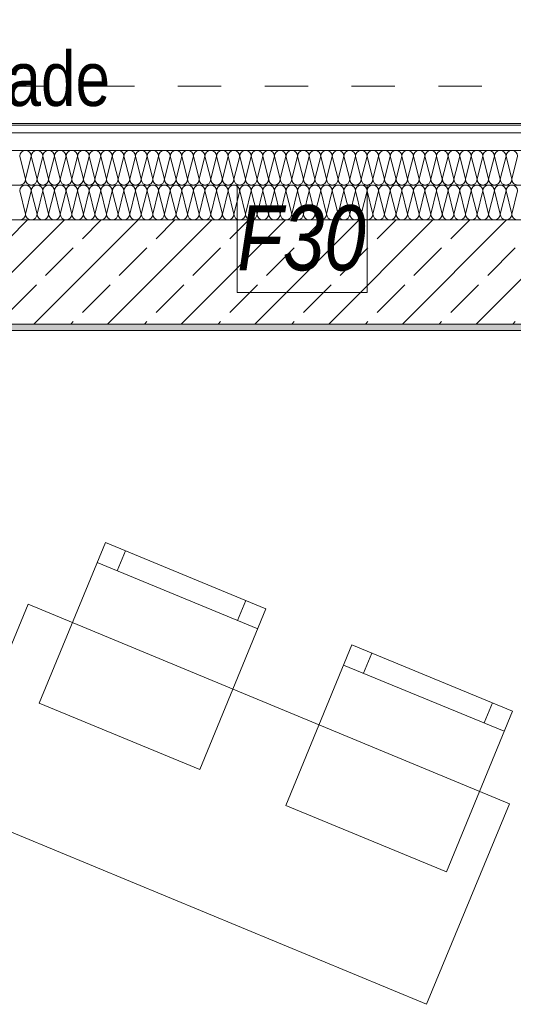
# Model space of a CAD drawing. Header units: metres. Extents: x -80 to 1923, y -189 to 69.
# Tile 100 of 256: x 931.45 to 932.59, y 12.2 to 14.46. Entities that reach past the tile are written whole.
import ezdxf

# ---------------------------------------------------------------- set-up
doc = ezdxf.new("R2010")
doc.units = ezdxf.units.M
doc.header["$MEASUREMENT"] = 0
doc.linetypes.add('Untersicht', pattern=[0.1, 0.075, -0.025])
for name, color, linetype in [('00 Überdachte Pausenhalle', 7, 'Continuous'), ('10 Fassade', 7, 'Continuous'), ('97 Brandschutz', 7, 'Continuous'), ('Neubau_10 Wand außen', 7, 'Continuous'), ('Neubau_50 Möblierung', 7, 'Continuous')]:
    doc.layers.add(name, color=color, linetype=linetype)
doc.styles.add('ERSTELLTER_STIL_2', font='ARIALN.TTF')
doc.styles.add('ERSTELLTER_STIL_5', font='ARIALN.TTF')

# ---------------------------------------------------------------- blocks, each defined once
blk = doc.blocks.new('*X169', base_point=(929.77, 0))
at = {"layer": 'Neubau_10 Wand außen', "color": 8, "linetype": 'Continuous', "lineweight": 9}
for p, q in [((931.45, 14.1486), (931.4633, 14.0952)), ((931.4767, 14.1486), (931.4633, 14.0952)), ((931.4767, 14.1486), (931.49, 14.0952)), ((931.5033, 14.1486), (931.49, 14.0952)), ((931.5033, 14.1486), (931.5167, 14.0952)), ((931.53, 14.1486), (931.5167, 14.0952)), ((931.53, 14.1486), (931.5433, 14.0952)), ((931.5567, 14.1486), (931.5433, 14.0952)), ((931.5567, 14.1486), (931.57, 14.0952)), ((931.5833, 14.1486), (931.57, 14.0952)), ((931.5833, 14.1486), (931.5967, 14.0952)), ((931.61, 14.1486), (931.5967, 14.0952)), ((931.61, 14.1486), (931.6233, 14.0952)), ((931.6367, 14.1486), (931.6233, 14.0952)), ((931.6367, 14.1486), (931.65, 14.0952)), ((931.6633, 14.1486), (931.65, 14.0952)), ((931.6633, 14.1486), (931.6767, 14.0952)), ((931.69, 14.1486), (931.6767, 14.0952)), ((931.69, 14.1486), (931.7033, 14.0952)), ((931.7167, 14.1486), (931.7033, 14.0952)), ((931.7167, 14.1486), (931.73, 14.0952)), ((931.7433, 14.1486), (931.73, 14.0952)), ((931.7433, 14.1486), (931.7567, 14.0952)), ((931.77, 14.1486), (931.7567, 14.0952)), ((931.77, 14.1486), (931.7833, 14.0952)), ((931.7967, 14.1486), (931.7833, 14.0952)), ((931.7967, 14.1486), (931.81, 14.0952)), ((931.8233, 14.1486), (931.81, 14.0952)), ((931.8233, 14.1486), (931.8367, 14.0952)), ((931.85, 14.1486), (931.8367, 14.0952)), ((931.85, 14.1486), (931.8633, 14.0952)), ((931.8767, 14.1486), (931.8633, 14.0952)), ((931.8767, 14.1486), (931.89, 14.0952)), ((931.9033, 14.1486), (931.89, 14.0952)), ((931.9033, 14.1486), (931.9167, 14.0952)), ((931.93, 14.1486), (931.9167, 14.0952)), ((931.93, 14.1486), (931.9433, 14.0952)), ((931.9567, 14.1486), (931.9433, 14.0952)), ((931.9567, 14.1486), (931.97, 14.0952)), ((931.9833, 14.1486), (931.97, 14.0952)), ((931.9833, 14.1486), (931.9967, 14.0952)), ((932.01, 14.1486), (931.9967, 14.0952)), ((932.01, 14.1486), (932.0233, 14.0952)), ((932.0367, 14.1486), (932.0233, 14.0952)), ((932.0367, 14.1486), (932.05, 14.0952)), ((932.0633, 14.1486), (932.05, 14.0952)), ((932.0633, 14.1486), (932.0767, 14.0952)), ((932.09, 14.1486), (932.0767, 14.0952)), ((932.09, 14.1486), (932.1033, 14.0952)), ((932.1167, 14.1486), (932.1033, 14.0952)), ((932.1167, 14.1486), (932.13, 14.0952)), ((932.1433, 14.1486), (932.13, 14.0952)), ((932.1433, 14.1486), (932.1567, 14.0952)), ((932.17, 14.1486), (932.1567, 14.0952)), ((932.17, 14.1486), (932.1833, 14.0952)), ((932.1967, 14.1486), (932.1833, 14.0952)), ((932.1967, 14.1486), (932.21, 14.0952)), ((932.2233, 14.1486), (932.21, 14.0952)), ((932.2233, 14.1486), (932.2367, 14.0952)), ((932.25, 14.1486), (932.2367, 14.0952)), ((932.25, 14.1486), (932.2633, 14.0952)), ((932.2767, 14.1486), (932.2633, 14.0952)), ((932.2767, 14.1486), (932.29, 14.0952)), ((932.3033, 14.1486), (932.29, 14.0952)), ((932.3033, 14.1486), (932.3167, 14.0952)), ((932.33, 14.1486), (932.3167, 14.0952)), ((932.33, 14.1486), (932.3433, 14.0952)), ((932.3567, 14.1486), (932.3433, 14.0952)), ((932.3567, 14.1486), (932.37, 14.0952)), ((932.3833, 14.1486), (932.37, 14.0952)), ((932.3833, 14.1486), (932.3967, 14.0952)), ((932.41, 14.1486), (932.3967, 14.0952)), ((932.41, 14.1486), (932.4233, 14.0952)), ((932.4367, 14.1486), (932.4233, 14.0952)), ((932.4367, 14.1486), (932.45, 14.0952)), ((932.4633, 14.1486), (932.45, 14.0952)), ((932.4633, 14.1486), (932.4767, 14.0952)), ((932.49, 14.1486), (932.4767, 14.0952)), ((932.49, 14.1486), (932.5033, 14.0952)), ((932.5167, 14.1486), (932.5033, 14.0952)), ((932.5167, 14.1486), (932.53, 14.0952)), ((932.5433, 14.1486), (932.53, 14.0952)), ((932.5433, 14.1486), (932.5567, 14.0952)), ((932.57, 14.1486), (932.5567, 14.0952)), ((932.57, 14.1486), (932.5833, 14.0952)), ((932.5967, 14.1486), (932.5833, 14.0952))]:
    blk.add_line(p, q, dxfattribs=at)
for centre, start, end in [((931.4633, 14.1486), 90, 180), ((931.4633, 14.1486), 0, 90), ((931.49, 14.1486), 90, 180), ((931.49, 14.1486), 0, 90), ((931.5167, 14.1486), 90, 180), ((931.5167, 14.1486), 0, 90), ((931.5433, 14.1486), 90, 180), ((931.5433, 14.1486), 0, 90), ((931.57, 14.1486), 90, 180), ((931.57, 14.1486), 0, 90), ((931.5967, 14.1486), 90, 180), ((931.5967, 14.1486), 0, 90), ((931.6233, 14.1486), 90, 180), ((931.6233, 14.1486), 0, 90), ((931.65, 14.1486), 90, 180), ((931.65, 14.1486), 0, 90), ((931.6767, 14.1486), 90, 180), ((931.6767, 14.1486), 0, 90), ((931.7033, 14.1486), 90, 180), ((931.7033, 14.1486), 0, 90), ((931.73, 14.1486), 90, 180), ((931.73, 14.1486), 0, 90), ((931.7567, 14.1486), 90, 180), ((931.7567, 14.1486), 0, 90), ((931.7833, 14.1486), 90, 180), ((931.7833, 14.1486), 0, 90), ((931.81, 14.1486), 90, 180), ((931.81, 14.1486), 0, 90), ((931.8367, 14.1486), 90, 180), ((931.8367, 14.1486), 0, 90), ((931.8633, 14.1486), 90, 180), ((931.8633, 14.1486), 0, 90), ((931.89, 14.1486), 90, 180), ((931.89, 14.1486), 0, 90), ((931.9167, 14.1486), 90, 180), ((931.9167, 14.1486), 0, 90), ((931.9433, 14.1486), 90, 180), ((931.9433, 14.1486), 0, 90), ((931.97, 14.1486), 90, 180), ((931.97, 14.1486), 0, 90), ((931.9967, 14.1486), 90, 180), ((931.9967, 14.1486), 0, 90), ((932.0233, 14.1486), 90, 180), ((932.0233, 14.1486), 0, 90), ((932.05, 14.1486), 90, 180), ((932.05, 14.1486), 0, 90), ((932.0767, 14.1486), 90, 180), ((932.0767, 14.1486), 0, 90), ((932.1033, 14.1486), 90, 180), ((932.1033, 14.1486), 0, 90), ((932.13, 14.1486), 90, 180), ((932.13, 14.1486), 0, 90), ((932.1567, 14.1486), 90, 180), ((932.1567, 14.1486), 0, 90), ((932.1833, 14.1486), 90, 180), ((932.1833, 14.1486), 0, 90), ((932.21, 14.1486), 90, 180), ((932.21, 14.1486), 0, 90), ((932.2367, 14.1486), 90, 180), ((932.2367, 14.1486), 0, 90), ((932.2633, 14.1486), 90, 180), ((932.2633, 14.1486), 0, 90), ((932.29, 14.1486), 90, 180), ((932.29, 14.1486), 0, 90), ((932.3167, 14.1486), 90, 180), ((932.3167, 14.1486), 0, 90), ((932.3433, 14.1486), 90, 180), ((932.3433, 14.1486), 0, 90), ((932.37, 14.1486), 90, 180), ((932.37, 14.1486), 0, 90), ((932.3967, 14.1486), 90, 180), ((932.3967, 14.1486), 0, 90), ((932.4233, 14.1486), 90, 180), ((932.4233, 14.1486), 0, 90), ((932.45, 14.1486), 90, 180), ((932.45, 14.1486), 0, 90), ((932.4767, 14.1486), 90, 180), ((932.4767, 14.1486), 0, 90), ((932.5033, 14.1486), 90, 180), ((932.5033, 14.1486), 0, 90), ((932.53, 14.1486), 90, 180), ((932.53, 14.1486), 0, 90), ((932.5567, 14.1486), 90, 180), ((932.5567, 14.1486), 0, 90), ((932.5833, 14.1486), 90, 180), ((932.5833, 14.1486), 0, 90), ((931.45, 14.0952), 270, 0), ((931.4767, 14.0952), 180, 270), ((931.4767, 14.0952), 270, 0), ((931.5033, 14.0952), 180, 270), ((931.5033, 14.0952), 270, 0), ((931.53, 14.0952), 180, 270), ((931.53, 14.0952), 270, 0), ((931.5567, 14.0952), 180, 270), ((931.5567, 14.0952), 270, 0), ((931.5833, 14.0952), 180, 270), ((931.5833, 14.0952), 270, 0), ((931.61, 14.0952), 180, 270), ((931.61, 14.0952), 270, 0), ((931.6367, 14.0952), 180, 270), ((931.6367, 14.0952), 270, 0), ((931.6633, 14.0952), 180, 270), ((931.6633, 14.0952), 270, 0), ((931.69, 14.0952), 180, 270), ((931.69, 14.0952), 270, 0), ((931.7167, 14.0952), 180, 270), ((931.7167, 14.0952), 270, 0), ((931.7433, 14.0952), 180, 270), ((931.7433, 14.0952), 270, 0), ((931.77, 14.0952), 180, 270), ((931.77, 14.0952), 270, 0), ((931.7967, 14.0952), 180, 270), ((931.7967, 14.0952), 270, 0), ((931.8233, 14.0952), 180, 270), ((931.8233, 14.0952), 270, 0), ((931.85, 14.0952), 180, 270), ((931.85, 14.0952), 270, 0), ((931.8767, 14.0952), 180, 270), ((931.8767, 14.0952), 270, 0), ((931.9033, 14.0952), 180, 270), ((931.9033, 14.0952), 270, 0), ((931.93, 14.0952), 180, 270), ((931.93, 14.0952), 270, 0), ((931.9567, 14.0952), 180, 270), ((931.9567, 14.0952), 270, 0), ((931.9833, 14.0952), 180, 270), ((931.9833, 14.0952), 270, 0), ((932.01, 14.0952), 180, 270), ((932.01, 14.0952), 270, 0), ((932.0367, 14.0952), 180, 270), ((932.0367, 14.0952), 270, 0), ((932.0633, 14.0952), 180, 270), ((932.0633, 14.0952), 270, 0), ((932.09, 14.0952), 180, 270), ((932.09, 14.0952), 270, 0), ((932.1167, 14.0952), 180, 270), ((932.1167, 14.0952), 270, 0), ((932.1433, 14.0952), 180, 270), ((932.1433, 14.0952), 270, 0), ((932.17, 14.0952), 180, 270), ((932.17, 14.0952), 270, 0), ((932.1967, 14.0952), 180, 270), ((932.1967, 14.0952), 270, 0), ((932.2233, 14.0952), 180, 270), ((932.2233, 14.0952), 270, 0), ((932.25, 14.0952), 180, 270), ((932.25, 14.0952), 270, 0), ((932.2767, 14.0952), 180, 270), ((932.2767, 14.0952), 270, 0), ((932.3033, 14.0952), 180, 270), ((932.3033, 14.0952), 270, 0), ((932.33, 14.0952), 180, 270), ((932.33, 14.0952), 270, 0), ((932.3567, 14.0952), 180, 270), ((932.3567, 14.0952), 270, 0), ((932.3833, 14.0952), 180, 270), ((932.3833, 14.0952), 270, 0), ((932.41, 14.0952), 180, 270), ((932.41, 14.0952), 270, 0), ((932.4367, 14.0952), 180, 270), ((932.4367, 14.0952), 270, 0), ((932.4633, 14.0952), 180, 270), ((932.4633, 14.0952), 270, 0), ((932.49, 14.0952), 180, 270), ((932.49, 14.0952), 270, 0), ((932.5167, 14.0952), 180, 270), ((932.5167, 14.0952), 270, 0), ((932.5433, 14.0952), 180, 270), ((932.5433, 14.0952), 270, 0), ((932.57, 14.0952), 180, 270), ((932.57, 14.0952), 270, 0), ((932.5967, 14.0952), 180, 270)]:
    blk.add_arc(centre, 0.0133, start, end, dxfattribs=at)
blk = doc.blocks.new('*X170', base_point=(929.77, 0))
at = {"layer": 'Neubau_10 Wand außen', "color": 8, "linetype": 'Continuous', "lineweight": 9}
for p, q in [((931.45, 14.0686), (931.4633, 14.0152)), ((931.4767, 14.0686), (931.4633, 14.0152)), ((931.4767, 14.0686), (931.49, 14.0152)), ((931.5033, 14.0686), (931.49, 14.0152)), ((931.5033, 14.0686), (931.5167, 14.0152)), ((931.53, 14.0686), (931.5167, 14.0152)), ((931.53, 14.0686), (931.5433, 14.0152)), ((931.5567, 14.0686), (931.5433, 14.0152)), ((931.5567, 14.0686), (931.57, 14.0152)), ((931.5833, 14.0686), (931.57, 14.0152)), ((931.5833, 14.0686), (931.5967, 14.0152)), ((931.61, 14.0686), (931.5967, 14.0152)), ((931.61, 14.0686), (931.6233, 14.0152)), ((931.6367, 14.0686), (931.6233, 14.0152)), ((931.6367, 14.0686), (931.65, 14.0152)), ((931.6633, 14.0686), (931.65, 14.0152)), ((931.6633, 14.0686), (931.6767, 14.0152)), ((931.69, 14.0686), (931.6767, 14.0152)), ((931.69, 14.0686), (931.7033, 14.0152)), ((931.7167, 14.0686), (931.7033, 14.0152)), ((931.7167, 14.0686), (931.73, 14.0152)), ((931.7433, 14.0686), (931.73, 14.0152)), ((931.7433, 14.0686), (931.7567, 14.0152)), ((931.77, 14.0686), (931.7567, 14.0152)), ((931.77, 14.0686), (931.7833, 14.0152)), ((931.7967, 14.0686), (931.7833, 14.0152)), ((931.7967, 14.0686), (931.81, 14.0152)), ((931.8233, 14.0686), (931.81, 14.0152)), ((931.8233, 14.0686), (931.8367, 14.0152)), ((931.85, 14.0686), (931.8367, 14.0152)), ((931.85, 14.0686), (931.8633, 14.0152)), ((931.8767, 14.0686), (931.8633, 14.0152)), ((931.8767, 14.0686), (931.89, 14.0152)), ((931.9033, 14.0686), (931.89, 14.0152)), ((931.9033, 14.0686), (931.9167, 14.0152)), ((931.93, 14.0686), (931.9167, 14.0152)), ((931.93, 14.0686), (931.9433, 14.0152)), ((931.9567, 14.0686), (931.9433, 14.0152)), ((931.9567, 14.0686), (931.97, 14.0152)), ((931.9833, 14.0686), (931.97, 14.0152)), ((931.9833, 14.0686), (931.9967, 14.0152)), ((932.01, 14.0686), (931.9967, 14.0152)), ((932.01, 14.0686), (932.0233, 14.0152)), ((932.0367, 14.0686), (932.0233, 14.0152)), ((932.0367, 14.0686), (932.05, 14.0152)), ((932.0633, 14.0686), (932.05, 14.0152)), ((932.0633, 14.0686), (932.0767, 14.0152)), ((932.09, 14.0686), (932.0767, 14.0152)), ((932.09, 14.0686), (932.1033, 14.0152)), ((932.1167, 14.0686), (932.1033, 14.0152)), ((932.1167, 14.0686), (932.13, 14.0152)), ((932.1433, 14.0686), (932.13, 14.0152)), ((932.1433, 14.0686), (932.1567, 14.0152)), ((932.17, 14.0686), (932.1567, 14.0152)), ((932.17, 14.0686), (932.1833, 14.0152)), ((932.1967, 14.0686), (932.1833, 14.0152)), ((932.1967, 14.0686), (932.21, 14.0152)), ((932.2233, 14.0686), (932.21, 14.0152)), ((932.2233, 14.0686), (932.2367, 14.0152)), ((932.25, 14.0686), (932.2367, 14.0152)), ((932.25, 14.0686), (932.2633, 14.0152)), ((932.2767, 14.0686), (932.2633, 14.0152)), ((932.2767, 14.0686), (932.29, 14.0152)), ((932.3033, 14.0686), (932.29, 14.0152)), ((932.3033, 14.0686), (932.3167, 14.0152)), ((932.33, 14.0686), (932.3167, 14.0152)), ((932.33, 14.0686), (932.3433, 14.0152)), ((932.3567, 14.0686), (932.3433, 14.0152)), ((932.3567, 14.0686), (932.37, 14.0152)), ((932.3833, 14.0686), (932.37, 14.0152)), ((932.3833, 14.0686), (932.3967, 14.0152)), ((932.41, 14.0686), (932.3967, 14.0152)), ((932.41, 14.0686), (932.4233, 14.0152)), ((932.4367, 14.0686), (932.4233, 14.0152)), ((932.4367, 14.0686), (932.45, 14.0152)), ((932.4633, 14.0686), (932.45, 14.0152)), ((932.4633, 14.0686), (932.4767, 14.0152)), ((932.49, 14.0686), (932.4767, 14.0152)), ((932.49, 14.0686), (932.5033, 14.0152)), ((932.5167, 14.0686), (932.5033, 14.0152)), ((932.5167, 14.0686), (932.53, 14.0152)), ((932.5433, 14.0686), (932.53, 14.0152)), ((932.5433, 14.0686), (932.5567, 14.0152)), ((932.57, 14.0686), (932.5567, 14.0152)), ((932.57, 14.0686), (932.5833, 14.0152)), ((932.5967, 14.0686), (932.5833, 14.0152))]:
    blk.add_line(p, q, dxfattribs=at)
for centre, start, end in [((931.4633, 14.0686), 90, 180), ((931.4633, 14.0686), 0, 90), ((931.49, 14.0686), 90, 180), ((931.49, 14.0686), 0, 90), ((931.5167, 14.0686), 90, 180), ((931.5167, 14.0686), 0, 90), ((931.5433, 14.0686), 90, 180), ((931.5433, 14.0686), 0, 90), ((931.57, 14.0686), 90, 180), ((931.57, 14.0686), 0, 90), ((931.5967, 14.0686), 90, 180), ((931.5967, 14.0686), 0, 90), ((931.6233, 14.0686), 90, 180), ((931.6233, 14.0686), 0, 90), ((931.65, 14.0686), 90, 180), ((931.65, 14.0686), 0, 90), ((931.6767, 14.0686), 90, 180), ((931.6767, 14.0686), 0, 90), ((931.7033, 14.0686), 90, 180), ((931.7033, 14.0686), 0, 90), ((931.73, 14.0686), 90, 180), ((931.73, 14.0686), 0, 90), ((931.7567, 14.0686), 90, 180), ((931.7567, 14.0686), 0, 90), ((931.7833, 14.0686), 90, 180), ((931.7833, 14.0686), 0, 90), ((931.81, 14.0686), 90, 180), ((931.81, 14.0686), 0, 90), ((931.8367, 14.0686), 90, 180), ((931.8367, 14.0686), 0, 90), ((931.8633, 14.0686), 90, 180), ((931.8633, 14.0686), 0, 90), ((931.89, 14.0686), 90, 180), ((931.89, 14.0686), 0, 90), ((931.9167, 14.0686), 90, 180), ((931.9167, 14.0686), 0, 90), ((931.9433, 14.0686), 90, 180), ((931.9433, 14.0686), 0, 90), ((931.97, 14.0686), 90, 180), ((931.97, 14.0686), 0, 90), ((931.9967, 14.0686), 90, 180), ((931.9967, 14.0686), 0, 90), ((932.0233, 14.0686), 90, 180), ((932.0233, 14.0686), 0, 90), ((932.05, 14.0686), 90, 180), ((932.05, 14.0686), 0, 90), ((932.0767, 14.0686), 90, 180), ((932.0767, 14.0686), 0, 90), ((932.1033, 14.0686), 90, 180), ((932.1033, 14.0686), 0, 90), ((932.13, 14.0686), 90, 180), ((932.13, 14.0686), 0, 90), ((932.1567, 14.0686), 90, 180), ((932.1567, 14.0686), 0, 90), ((932.1833, 14.0686), 90, 180), ((932.1833, 14.0686), 0, 90), ((932.21, 14.0686), 90, 180), ((932.21, 14.0686), 0, 90), ((932.2367, 14.0686), 90, 180), ((932.2367, 14.0686), 0, 90), ((932.2633, 14.0686), 90, 180), ((932.2633, 14.0686), 0, 90), ((932.29, 14.0686), 90, 180), ((932.29, 14.0686), 0, 90), ((932.3167, 14.0686), 90, 180), ((932.3167, 14.0686), 0, 90), ((932.3433, 14.0686), 90, 180), ((932.3433, 14.0686), 0, 90), ((932.37, 14.0686), 90, 180), ((932.37, 14.0686), 0, 90), ((932.3967, 14.0686), 90, 180), ((932.3967, 14.0686), 0, 90), ((932.4233, 14.0686), 90, 180), ((932.4233, 14.0686), 0, 90), ((932.45, 14.0686), 90, 180), ((932.45, 14.0686), 0, 90), ((932.4767, 14.0686), 90, 180), ((932.4767, 14.0686), 0, 90), ((932.5033, 14.0686), 90, 180), ((932.5033, 14.0686), 0, 90), ((932.53, 14.0686), 90, 180), ((932.53, 14.0686), 0, 90), ((932.5567, 14.0686), 90, 180), ((932.5567, 14.0686), 0, 90), ((932.5833, 14.0686), 90, 180), ((932.5833, 14.0686), 0, 90), ((931.45, 14.0152), 270, 0), ((931.4767, 14.0152), 180, 270), ((931.4767, 14.0152), 270, 0), ((931.5033, 14.0152), 180, 270), ((931.5033, 14.0152), 270, 0), ((931.53, 14.0152), 180, 270), ((931.53, 14.0152), 270, 0), ((931.5567, 14.0152), 180, 270), ((931.5567, 14.0152), 270, 0), ((931.5833, 14.0152), 180, 270), ((931.5833, 14.0152), 270, 0), ((931.61, 14.0152), 180, 270), ((931.61, 14.0152), 270, 0), ((931.6367, 14.0152), 180, 270), ((931.6367, 14.0152), 270, 0), ((931.6633, 14.0152), 180, 270), ((931.6633, 14.0152), 270, 0), ((931.69, 14.0152), 180, 270), ((931.69, 14.0152), 270, 0), ((931.7167, 14.0152), 180, 270), ((931.7167, 14.0152), 270, 0), ((931.7433, 14.0152), 180, 270), ((931.7433, 14.0152), 270, 0), ((931.77, 14.0152), 180, 270), ((931.77, 14.0152), 270, 0), ((931.7967, 14.0152), 180, 270), ((931.7967, 14.0152), 270, 0), ((931.8233, 14.0152), 180, 270), ((931.8233, 14.0152), 270, 0), ((931.85, 14.0152), 180, 270), ((931.85, 14.0152), 270, 0), ((931.8767, 14.0152), 180, 270), ((931.8767, 14.0152), 270, 0), ((931.9033, 14.0152), 180, 270), ((931.9033, 14.0152), 270, 0), ((931.93, 14.0152), 180, 270), ((931.93, 14.0152), 270, 0), ((931.9567, 14.0152), 180, 270), ((931.9567, 14.0152), 270, 0), ((931.9833, 14.0152), 180, 270), ((931.9833, 14.0152), 270, 0), ((932.01, 14.0152), 180, 270), ((932.01, 14.0152), 270, 0), ((932.0367, 14.0152), 180, 270), ((932.0367, 14.0152), 270, 0), ((932.0633, 14.0152), 180, 270), ((932.0633, 14.0152), 270, 0), ((932.09, 14.0152), 180, 270), ((932.09, 14.0152), 270, 0), ((932.1167, 14.0152), 180, 270), ((932.1167, 14.0152), 270, 0), ((932.1433, 14.0152), 180, 270), ((932.1433, 14.0152), 270, 0), ((932.17, 14.0152), 180, 270), ((932.17, 14.0152), 270, 0), ((932.1967, 14.0152), 180, 270), ((932.1967, 14.0152), 270, 0), ((932.2233, 14.0152), 180, 270), ((932.2233, 14.0152), 270, 0), ((932.25, 14.0152), 180, 270), ((932.25, 14.0152), 270, 0), ((932.2767, 14.0152), 180, 270), ((932.2767, 14.0152), 270, 0), ((932.3033, 14.0152), 180, 270), ((932.3033, 14.0152), 270, 0), ((932.33, 14.0152), 180, 270), ((932.33, 14.0152), 270, 0), ((932.3567, 14.0152), 180, 270), ((932.3567, 14.0152), 270, 0), ((932.3833, 14.0152), 180, 270), ((932.3833, 14.0152), 270, 0), ((932.41, 14.0152), 180, 270), ((932.41, 14.0152), 270, 0), ((932.4367, 14.0152), 180, 270), ((932.4367, 14.0152), 270, 0), ((932.4633, 14.0152), 180, 270), ((932.4633, 14.0152), 270, 0), ((932.49, 14.0152), 180, 270), ((932.49, 14.0152), 270, 0), ((932.5167, 14.0152), 180, 270), ((932.5167, 14.0152), 270, 0), ((932.5433, 14.0152), 180, 270), ((932.5433, 14.0152), 270, 0), ((932.57, 14.0152), 180, 270), ((932.57, 14.0152), 270, 0), ((932.5967, 14.0152), 180, 270)]:
    blk.add_arc(centre, 0.0133, start, end, dxfattribs=at)
blk = doc.blocks.new('Stuhl 02 27[75]_1', base_point=(932.4326, 12.5008))
at = {"layer": 'Neubau_50 Möblierung', "color": 8, "linetype": 'Continuous', "lineweight": 18}
for p, q in [((932.2421, 12.9577), (932.2612, 13.0039)), ((932.5658, 12.8245), (932.1959, 12.9767)), ((932.5195, 12.8435), (932.5386, 12.8898))]:
    blk.add_line(p, q, dxfattribs=at)
at = {"layer": 'Neubau_50 Möblierung', "color": 8, "linetype": 'Continuous', "lineweight": 18, "flags": 128}
blk.add_lwpolyline([(932.4326, 12.5008), (932.0627, 12.6531), (932.2149, 13.023), (932.5848, 12.8707)], close=True, dxfattribs=at)
blk = doc.blocks.new('Stuhl 02 27[76]_1', base_point=(931.8646, 12.7364))
at = {"layer": 'Neubau_50 Möblierung', "color": 8, "linetype": 'Continuous', "lineweight": 18}
for p, q in [((931.6746, 13.1935), (931.6936, 13.2397)), ((931.9981, 13.06), (931.6283, 13.2126)), ((931.9519, 13.079), (931.9709, 13.1253))]:
    blk.add_line(p, q, dxfattribs=at)
at = {"layer": 'Neubau_50 Möblierung', "color": 8, "linetype": 'Continuous', "lineweight": 18, "flags": 128}
blk.add_lwpolyline([(931.8646, 12.7364), (931.4948, 12.889), (931.6474, 13.2588), (932.0172, 13.1062)], close=True, dxfattribs=at)
blk = doc.blocks.new('Schultisch 27[162]_1', base_point=(932.387, 12.1956))
at = {"layer": 'Neubau_50 Möblierung', "color": 8, "linetype": 'Continuous', "lineweight": 18, "flags": 128}
blk.add_lwpolyline([(932.387, 12.1956), (931.2783, 12.6548), (931.4697, 13.1167), (932.5783, 12.6575)], close=True, dxfattribs=at)

msp = doc.modelspace()

# ---------------------------------------------------------------- hatches: boundary and pattern name
at = {"layer": 'Neubau_10 Wand außen', "linetype": 'Continuous', "lineweight": 9}
h = msp.add_hatch(dxfattribs=at)
h.set_pattern_fill('Holzwerkstoff_Sperrholz__D2', color=8, style=0, pattern_type=2)
h.set_pattern_definition([(0, (929.770002, 0), (0, 0.03), [])])
h.paths.add_polyline_path([(930.458, 14.2019), (934.2995, 14.2019), (934.2995, 14.2239), (930.4671, 14.2239)])
at = {"layer": 'Neubau_10 Wand außen', "linetype": 'Continuous', "lineweight": 0, "true_color": 0x000000}
h = msp.add_hatch(dxfattribs=at)
h.set_pattern_fill('Beton_Stahlbeton_0001', color=18, style=0, pattern_type=2)
h.set_pattern_definition([(45, (929.77, 0), (-0.0848528, 0.0848528), []), (45, (929.72758, 0.04243), (-0.0848528, 0.0848528), [0.09, -0.03])])
h.paths.add_polyline_path([(930.752, 13.7619), (934.2995, 13.7619), (934.2995, 14.0019), (930.8514, 14.0019)])
h = msp.add_hatch(dxfattribs=at)
h.set_pattern_fill('Gips_0001', color=18, style=0, pattern_type=2)
h.set_pattern_definition([(45, (929.770002, 0), (-0.01767767, 0.01767767), [0, -0.025])])
h.paths.add_polyline_path([(930.762, 13.7469), (934.2995, 13.7469), (934.2995, 13.7619), (930.7682, 13.7619)])

# ---------------------------------------------------------------- linework, layer by layer
at = {"layer": '00 Überdachte Pausenhalle', "color": 8, "linetype": 'Untersicht', "lineweight": 9}
msp.add_lwpolyline([(914.5189, 16.5094), (933.9143, 16.5094), (933.9143, 14.3094), (914.5189, 14.3094)], close=True, dxfattribs=at)
at = {"layer": '97 Brandschutz', "color": 1, "linetype": 'Continuous', "lineweight": 13, "flags": 128}
msp.add_lwpolyline([(931.951, 13.8348), (932.2502, 13.8348), (932.2502, 14.0819), (931.951, 14.0819), (931.951, 13.8348)], close=True, dxfattribs=at)
at = {"layer": 'Neubau_10 Wand außen', "color": 7, "linetype": 'Continuous', "lineweight": 13}
for p, q in [((934.2995, 14.2019), (930.5013, 14.2019)), ((934.2995, 14.1619), (930.5713, 14.1619)), ((934.2995, 14.0819), (930.6247, 14.0819)), ((934.2995, 14.0019), (930.8514, 14.0019)), ((930.7682, 13.7619), (934.2995, 13.7619))]:
    msp.add_line(p, q, dxfattribs=at)
at = {"layer": 'Neubau_10 Wand außen', "color": 7, "linetype": 'Continuous', "lineweight": 13, "flags": 128}
for points in [[(934.2995, 14.2239), (930.4671, 14.2239)], [(930.762, 13.7469), (934.2995, 13.7469)]]:
    msp.add_lwpolyline(points, dxfattribs=at)

# ---------------------------------------------------------------- block references
at = {"layer": 'Neubau_10 Wand außen', "color": 7, "lineweight": 9}
for name in ['*X169', '*X170']:
    msp.add_blockref(name, (929.77, 0), dxfattribs=at)
at = {"layer": 'Neubau_50 Möblierung', "color": 8, "linetype": 'Continuous', "lineweight": 18}
for name, p in [('Stuhl 02 27[76]_1', (931.8646, 12.7364)), ('Schultisch 27[162]_1', (932.387, 12.1956)), ('Stuhl 02 27[75]_1', (932.4326, 12.5008))]:
    msp.add_blockref(name, p, dxfattribs=at)

# ---------------------------------------------------------------- texts
at = {"layer": '10 Fassade', "color": 7, "linetype": 'Continuous', "lineweight": 9, "insert": (930.8703, 14.2623), "char_height": 0.125, "attachment_point": 7, "style": 'ERSTELLTER_STIL_2'}
msp.add_mtext('\\A1;{\\pql;\\fArial Narrow|b0|i0|c0|p0;\\W1.000000;Holz\\fArial Narrow|b0|i0|c0|p0;\\W1.000000;fassade}', dxfattribs=at)
at = {"layer": '97 Brandschutz', "color": 1, "linetype": 'Continuous', "lineweight": 13, "insert": (931.951, 14.0356), "char_height": 0.15, "attachment_point": 1, "style": 'ERSTELLTER_STIL_5'}
msp.add_mtext('\\A1;{\\pql;\\fArial Narrow|b0|i1|c0|p0;\\W1.000000;F\\fArial Narrow|b0|i1|c0|p0;\\W1.000000;30}', dxfattribs=at)

doc.saveas('drawing.dxf')
